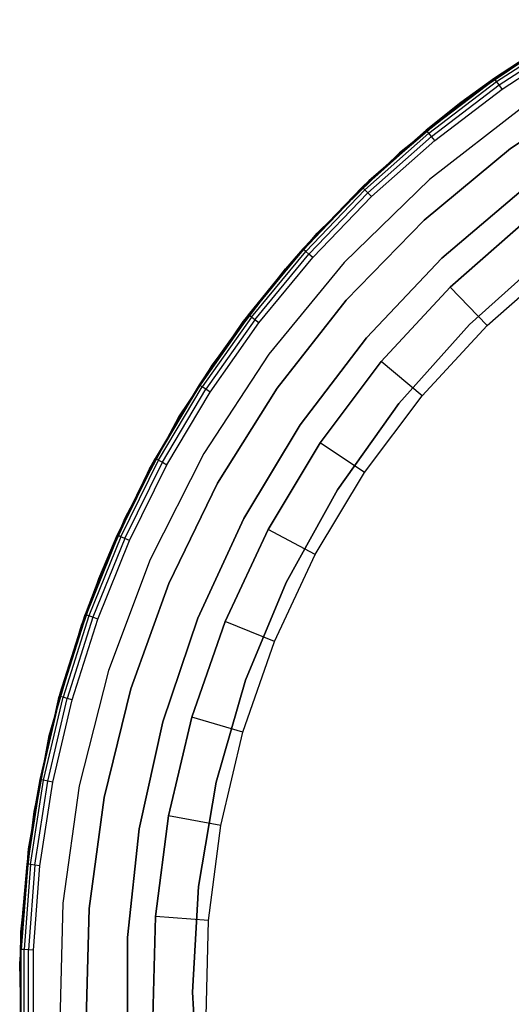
# Model space of a CAD drawing. Extents: x -4.24 to 4.16, y -4.27 to 4.13.
# Tile 5 of 8: x -4.24 to -2.39, y -0.12 to 3.58. Entities that reach past the tile are written whole.
import ezdxf

# ---------------------------------------------------------------- set-up
doc = ezdxf.new("R2010")
doc.units = 0
doc.header["$LTSCALE"] = 2.54
doc.layers.get('0').update_dxf_attribs({"color": 13, "linetype": 'CONTINUOUS'})

# ---------------------------------------------------------------- blocks, each defined once
blk = doc.blocks.new('Z_O_ENIE_SILBA_STL_1')
at = {"color": 0}
for p, q in [((1.8084, 7.6651, -5.8), (2.1733, 7.8972, -5.8)), ((2.1733, 7.8972, -7.1), (1.8084, 7.6651, -7.1)), ((1.8084, 7.6651, -5.8), (2.1733, 7.8972, -5.8)), ((2.1733, 7.8972, -7.1), (1.8084, 7.6651, -7.1)), ((1.8257, 7.6773, -5.75), (2.0977, 7.8489, -5.7691)), ((1.8257, 7.6773, -5.75), (2.0977, 7.8489, -5.7691)), ((1.8279, 7.6742, -5.7691), (2.0977, 7.8489, -5.7691)), ((1.8279, 7.6742, -5.7691), (2.0977, 7.8489, -5.7691)), ((1.7003, 7.5856), (2.0767, 7.8408)), ((1.7003, 7.5856), (2.0767, 7.8408)), ((2.0767, 7.8408), (1.8257, 7.6773, -5.75)), ((2.0767, 7.8408), (1.8257, 7.6773, -5.75)), ((2.0767, 7.8408, -5.75), (1.8257, 7.6773, -5.75)), ((2.0767, 7.8408, -5.75), (1.8257, 7.6773, -5.75)), ((1.8341, 7.6653, -5.7854), (2.1032, 7.8396, -5.7854)), ((1.8341, 7.6653, -5.7854), (2.1032, 7.8396, -5.7854)), ((1.8434, 7.6521, -5.7962), (2.1115, 7.8257, -5.7962)), ((1.8434, 7.6521, -5.7962), (2.1115, 7.8257, -5.7962)), ((1.8544, 7.6364, -5.8), (2.1213, 7.8092, -5.8)), ((1.8544, 7.6364, -5.8), (2.1213, 7.8092, -5.8)), ((1.4694, 7.3968, -5.8), (1.8084, 7.6651, -5.8)), ((1.8084, 7.6651, -7.1), (1.4694, 7.3968, -7.1)), ((1.4694, 7.3968, -5.8), (1.8084, 7.6651, -5.8)), ((1.8084, 7.6651, -7.1), (1.4694, 7.3968, -7.1)), ((1.5722, 7.4793, -5.7691), (1.8279, 7.6742, -5.7691)), ((1.5722, 7.4793, -5.7691), (1.8279, 7.6742, -5.7691)), ((1.5791, 7.471, -5.7854), (1.8341, 7.6653, -5.7854)), ((1.5791, 7.471, -5.7854), (1.8341, 7.6653, -5.7854)), ((1.7003, 7.5856), (1.8257, 7.6773, -5.75)), ((1.8257, 7.6773, -5.75), (1.7003, 7.5856, -5.75)), ((1.7003, 7.5856), (1.8257, 7.6773, -5.75)), ((1.8257, 7.6773, -5.75), (1.7003, 7.5856, -5.75)), ((1.8279, 7.6742, -5.7691), (1.7003, 7.5856, -5.75)), ((1.8279, 7.6742, -5.7691), (1.7003, 7.5856, -5.75)), ((1.8084, 7.6651, -5.8), (1.8084, 7.6651, -7.1)), ((1.8084, 7.6651, -5.8), (1.8084, 7.6651, -7.1)), ((1.8257, 7.6773, -5.75), (1.8279, 7.6742, -5.7691)), ((1.8257, 7.6773, -5.75), (1.8279, 7.6742, -5.7691)), ((1.8341, 7.6653, -5.7854), (1.8279, 7.6742, -5.7691)), ((1.8341, 7.6653, -5.7854), (1.8279, 7.6742, -5.7691)), ((1.8434, 7.6521, -5.7962), (1.8341, 7.6653, -5.7854)), ((1.8434, 7.6521, -5.7962), (1.8341, 7.6653, -5.7854)), ((1.5894, 7.4584, -5.7962), (1.8434, 7.6521, -5.7962)), ((1.5894, 7.4584, -5.7962), (1.8434, 7.6521, -5.7962)), ((1.6016, 7.4437, -5.8), (1.8544, 7.6364, -5.8)), ((1.6016, 7.4437, -5.8), (1.8544, 7.6364, -5.8)), ((1.8544, 7.6364, -5.8), (1.8434, 7.6521, -5.7962)), ((1.8544, 7.6364, -5.8), (1.8434, 7.6521, -5.7962)), ((2.2367, 7.6451, -7.1), (1.8863, 7.4127, -7.1)), ((1.8863, 7.4127, -6.95), (2.2367, 7.6451, -6.95)), ((2.2367, 7.6451, -7.1), (1.8863, 7.4127, -7.1)), ((1.8863, 7.4127, -6.95), (2.2367, 7.6451, -6.95)), ((1.3537, 7.2912), (1.7003, 7.5856)), ((1.3537, 7.2912), (1.7003, 7.5856)), ((1.7003, 7.5856), (1.5698, 7.4823, -5.75)), ((1.7003, 7.5856), (1.5698, 7.4823, -5.75)), ((1.7003, 7.5856, -5.75), (1.5698, 7.4823, -5.75)), ((1.7003, 7.5856, -5.75), (1.5698, 7.4823, -5.75)), ((1.5722, 7.4793, -5.7691), (1.7003, 7.5856, -5.75)), ((1.5722, 7.4793, -5.7691), (1.7003, 7.5856, -5.75)), ((1.7003, 7.5856), (1.7003, 7.5856, -5.75)), ((1.7003, 7.5856), (1.7003, 7.5856, -5.75)), ((1.9343, 7.5702, -5.8), (1.5822, 7.2961, -5.8)), ((1.9343, 7.5702, -0.15), (1.5822, 7.2961, -0.15)), ((1.9343, 7.5702, -5.8), (1.5822, 7.2961, -5.8)), ((1.9343, 7.5702, -0.15), (1.5822, 7.2961, -0.15)), ((1.5722, 7.4793, -5.7691), (1.3322, 7.2654, -5.7691)), ((1.5722, 7.4793, -5.7691), (1.3322, 7.2654, -5.7691)), ((1.3537, 7.2912), (1.5698, 7.4823, -5.75)), ((1.5698, 7.4823, -5.75), (1.3537, 7.2912, -5.75)), ((1.3537, 7.2912), (1.5698, 7.4823, -5.75)), ((1.5698, 7.4823, -5.75), (1.3537, 7.2912, -5.75)), ((1.5722, 7.4793, -5.7691), (1.3537, 7.2912, -5.75)), ((1.5722, 7.4793, -5.7691), (1.3537, 7.2912, -5.75)), ((1.5698, 7.4823, -5.75), (1.5722, 7.4793, -5.7691)), ((1.5698, 7.4823, -5.75), (1.5722, 7.4793, -5.7691)), ((1.5791, 7.471, -5.7854), (1.5722, 7.4793, -5.7691)), ((1.5791, 7.471, -5.7854), (1.5722, 7.4793, -5.7691)), ((1.5791, 7.471, -5.7854), (1.3397, 7.2576, -5.7854)), ((1.5791, 7.471, -5.7854), (1.3397, 7.2576, -5.7854)), ((1.5894, 7.4584, -5.7962), (1.351, 7.246, -5.7962)), ((1.5894, 7.4584, -5.7962), (1.351, 7.246, -5.7962)), ((1.3643, 7.2322, -5.8), (1.6016, 7.4437, -5.8)), ((1.3643, 7.2322, -5.8), (1.6016, 7.4437, -5.8)), ((1.5894, 7.4584, -5.7962), (1.5791, 7.471, -5.7854)), ((1.5894, 7.4584, -5.7962), (1.5791, 7.471, -5.7854)), ((1.6016, 7.4437, -5.8), (1.5894, 7.4584, -5.7962)), ((1.6016, 7.4437, -5.8), (1.5894, 7.4584, -5.7962)), ((1.8863, 7.4127, -7.1), (1.5627, 7.1444, -7.1)), ((1.5627, 7.1444, -6.95), (1.8863, 7.4127, -6.95)), ((1.8863, 7.4127, -7.1), (1.5627, 7.1444, -7.1)), ((1.5627, 7.1444, -6.95), (1.8863, 7.4127, -6.95)), ((1.8863, 7.4127, -7.1), (1.8863, 7.4127, -6.95)), ((1.8863, 7.4127, -7.1), (1.8863, 7.4127, -6.95)), ((1.1597, 7.0949, -5.8), (1.4694, 7.3968, -5.8)), ((1.4694, 7.3968, -7.1), (1.1597, 7.0949, -7.1)), ((1.1597, 7.0949, -5.8), (1.4694, 7.3968, -5.8)), ((1.4694, 7.3968, -7.1), (1.1597, 7.0949, -7.1)), ((1.4694, 7.3968, -5.8), (1.4694, 7.3968, -7.1)), ((1.4694, 7.3968, -5.8), (1.4694, 7.3968, -7.1)), ((1.0409, 6.961), (1.3537, 7.2912)), ((1.0409, 6.961), (1.3537, 7.2912)), ((1.1065, 7.0364, -5.75), (1.3537, 7.2912)), ((1.1065, 7.0364, -5.75), (1.3537, 7.2912)), ((1.5822, 7.2961, -5.8), (1.2623, 6.985, -5.8)), ((1.5822, 7.2961, -0.15), (1.2623, 6.985, -0.15)), ((1.5822, 7.2961, -5.8), (1.2623, 6.985, -5.8)), ((1.5822, 7.2961, -0.15), (1.2623, 6.985, -0.15)), ((1.3537, 7.2912, -5.75), (1.3296, 7.2682, -5.75)), ((1.3296, 7.2682, -5.75), (1.3537, 7.2912)), ((1.3296, 7.2682, -5.75), (1.3537, 7.2912)), ((1.3537, 7.2912, -5.75), (1.3296, 7.2682, -5.75)), ((1.3537, 7.2912, -5.75), (1.3322, 7.2654, -5.7691)), ((1.3537, 7.2912, -5.75), (1.3322, 7.2654, -5.7691)), ((1.3537, 7.2912), (1.3537, 7.2912, -5.75)), ((1.3537, 7.2912), (1.3537, 7.2912, -5.75)), ((1.5822, 7.2961, -0.15), (1.5822, 7.2961, -5.8)), ((1.5822, 7.2961, -0.15), (1.5822, 7.2961, -5.8)), ((1.3296, 7.2682, -5.75), (1.1065, 7.0364, -5.75)), ((1.3296, 7.2682, -5.75), (1.1065, 7.0364, -5.75)), ((1.1093, 7.0338, -5.7691), (1.3322, 7.2654, -5.7691)), ((1.1093, 7.0338, -5.7691), (1.3322, 7.2654, -5.7691)), ((1.1174, 7.0266, -5.7854), (1.3397, 7.2576, -5.7854)), ((1.1174, 7.0266, -5.7854), (1.3397, 7.2576, -5.7854)), ((1.3322, 7.2654, -5.7691), (1.3296, 7.2682, -5.75)), ((1.3322, 7.2654, -5.7691), (1.3296, 7.2682, -5.75)), ((1.3397, 7.2576, -5.7854), (1.3322, 7.2654, -5.7691)), ((1.3397, 7.2576, -5.7854), (1.3322, 7.2654, -5.7691)), ((1.351, 7.246, -5.7962), (1.3397, 7.2576, -5.7854)), ((1.351, 7.246, -5.7962), (1.3397, 7.2576, -5.7854)), ((1.9423, 7.2672, -6.95), (1.6287, 7.0008, -6.95)), ((1.6287, 7.0008, -6.76), (1.9423, 7.2672, -6.76)), ((1.9423, 7.2672, -6.95), (1.6287, 7.0008, -6.95)), ((1.6287, 7.0008, -6.76), (1.9423, 7.2672, -6.76)), ((1.1295, 7.0158, -5.7962), (1.351, 7.246, -5.7962)), ((1.1295, 7.0158, -5.7962), (1.351, 7.246, -5.7962)), ((1.1438, 7.0031, -5.8), (1.3643, 7.2322, -5.8)), ((1.1438, 7.0031, -5.8), (1.3643, 7.2322, -5.8)), ((1.3643, 7.2322, -5.8), (1.351, 7.246, -5.7962)), ((1.3643, 7.2322, -5.8), (1.351, 7.246, -5.7962)), ((1.5627, 7.1444, -7.1), (1.2693, 6.8431, -7.1)), ((1.2693, 6.8431, -6.95), (1.5627, 7.1444, -6.95)), ((1.5627, 7.1444, -7.1), (1.2693, 6.8431, -7.1)), ((1.2693, 6.8431, -6.95), (1.5627, 7.1444, -6.95)), ((1.5627, 7.1444, -7.1), (1.5627, 7.1444, -6.95)), ((1.5627, 7.1444, -7.1), (1.5627, 7.1444, -6.95)), ((1.9457, 7.1432, -6.2995), (1.6596, 6.8918, -6.2995)), ((1.6596, 6.8918, -4.6995), (1.9457, 7.1432, -4.6995)), ((1.6596, 6.8918, -4.6995), (1.9457, 7.1432, -4.6995)), ((1.9457, 7.1432, -6.2995), (1.6596, 6.8918, -6.2995)), ((0.8827, 6.7629, -5.8), (1.1597, 7.0949, -5.8)), ((1.1597, 7.0949, -7.1), (0.8827, 6.7629, -7.1)), ((0.8827, 6.7629, -5.8), (1.1597, 7.0949, -5.8)), ((1.1597, 7.0949, -7.1), (0.8827, 6.7629, -7.1)), ((1.1597, 7.0949, -5.8), (1.1597, 7.0949, -7.1)), ((1.1597, 7.0949, -5.8), (1.1597, 7.0949, -7.1)), ((0.9048, 6.7858, -5.7691), (1.1093, 7.0338, -5.7691)), ((0.9048, 6.7858, -5.7691), (1.1093, 7.0338, -5.7691)), ((1.1065, 7.0364, -5.75), (1.0409, 6.961)), ((1.1065, 7.0364, -5.75), (1.0409, 6.961)), ((1.1065, 7.0364, -5.75), (1.0409, 6.961, -5.75)), ((1.1065, 7.0364, -5.75), (1.0409, 6.961, -5.75)), ((1.1093, 7.0338, -5.7691), (1.0409, 6.961, -5.75)), ((1.1093, 7.0338, -5.7691), (1.0409, 6.961, -5.75)), ((1.1065, 7.0364, -5.75), (1.1093, 7.0338, -5.7691)), ((1.1065, 7.0364, -5.75), (1.1093, 7.0338, -5.7691)), ((1.1174, 7.0266, -5.7854), (1.1093, 7.0338, -5.7691)), ((1.1174, 7.0266, -5.7854), (1.1093, 7.0338, -5.7691)), ((0.9134, 6.7793, -5.7854), (1.1174, 7.0266, -5.7854)), ((0.9134, 6.7793, -5.7854), (1.1174, 7.0266, -5.7854)), ((0.9263, 6.7694, -5.7962), (1.1295, 7.0158, -5.7962)), ((0.9263, 6.7694, -5.7962), (1.1295, 7.0158, -5.7962)), ((0.9415, 6.7578, -5.8), (1.1438, 7.0031, -5.8)), ((0.9415, 6.7578, -5.8), (1.1438, 7.0031, -5.8)), ((1.1295, 7.0158, -5.7962), (1.1174, 7.0266, -5.7854)), ((1.1295, 7.0158, -5.7962), (1.1174, 7.0266, -5.7854)), ((1.1438, 7.0031, -5.8), (1.1295, 7.0158, -5.7962)), ((1.1438, 7.0031, -5.8), (1.1295, 7.0158, -5.7962)), ((1.6287, 7.0008, -6.95), (1.3458, 6.7021, -6.95)), ((1.3458, 6.7021, -6.76), (1.6287, 7.0008, -6.76)), ((1.6287, 7.0008, -6.95), (1.3458, 6.7021, -6.95)), ((1.3458, 6.7021, -6.76), (1.6287, 7.0008, -6.76)), ((1.6287, 7.0008, -6.95), (1.6287, 7.0008, -6.76)), ((1.6287, 7.0008, -6.95), (1.6287, 7.0008, -6.76)), ((1.7318, 6.7522, -6.76), (2.0286, 7.0175, -6.76)), ((2.0286, 7.0175, -5.8), (1.7318, 6.7522, -5.8)), ((2.0286, 7.0175, -5.8), (1.7318, 6.7522, -5.8)), ((1.7318, 6.7522, -6.76), (2.0286, 7.0175, -6.76)), ((0.7657, 6.599), (1.0409, 6.961)), ((0.7657, 6.599), (1.0409, 6.961)), ((1.0409, 6.961), (0.9018, 6.7881, -5.75)), ((1.0409, 6.961, -5.75), (0.9018, 6.7881, -5.75)), ((1.0409, 6.961), (0.9018, 6.7881, -5.75)), ((1.0409, 6.961, -5.75), (0.9018, 6.7881, -5.75)), ((0.9048, 6.7858, -5.7691), (1.0409, 6.961, -5.75)), ((0.9048, 6.7858, -5.7691), (1.0409, 6.961, -5.75)), ((1.2623, 6.985, -5.8), (0.9787, 6.6406, -5.8)), ((1.2623, 6.985, -0.15), (0.9787, 6.6406, -0.15)), ((1.2623, 6.985, -5.8), (0.9787, 6.6406, -5.8)), ((1.2623, 6.985, -0.15), (0.9787, 6.6406, -0.15)), ((1.0409, 6.961, -5.75), (1.0409, 6.961)), ((1.0409, 6.961, -5.75), (1.0409, 6.961)), ((1.2623, 6.985, -0.15), (1.2623, 6.985, -5.8)), ((1.2623, 6.985, -0.15), (1.2623, 6.985, -5.8)), ((1.7992, 6.7485, -6.4995), (2.0699, 6.9864, -6.4995)), ((1.7992, 6.7485, -6.4995), (2.0699, 6.9864, -6.4995)), ((1.6596, 6.8918, -6.2995), (1.4008, 6.6122, -6.2995)), ((1.4008, 6.6122, -4.6995), (1.6596, 6.8918, -4.6995)), ((1.4008, 6.6122, -4.6995), (1.6596, 6.8918, -4.6995)), ((1.6596, 6.8918, -6.2995), (1.4008, 6.6122, -6.2995)), ((1.6596, 6.8918, -6.2995), (1.6596, 6.8918, -4.6995)), ((1.6596, 6.8918, -6.2995), (1.6596, 6.8918, -4.6995)), ((1.7992, 6.7485, -6.4995), (1.6596, 6.8918, -6.2995)), ((1.7992, 6.7485, -6.4995), (1.6596, 6.8918, -6.2995)), ((1.2693, 6.8431, -7.1), (1.0097, 6.5124, -7.1)), ((1.0097, 6.5124, -6.95), (1.2693, 6.8431, -6.95)), ((1.2693, 6.8431, -7.1), (1.0097, 6.5124, -7.1)), ((1.0097, 6.5124, -6.95), (1.2693, 6.8431, -6.95)), ((1.2693, 6.8431, -7.1), (1.2693, 6.8431, -6.95)), ((1.2693, 6.8431, -7.1), (1.2693, 6.8431, -6.95)), ((0.9048, 6.7858, -5.7691), (0.7199, 6.5229, -5.7691)), ((0.9048, 6.7858, -5.7691), (0.7199, 6.5229, -5.7691)), ((0.9134, 6.7793, -5.7854), (0.729, 6.517, -5.7854)), ((0.9134, 6.7793, -5.7854), (0.729, 6.517, -5.7854)), ((0.9018, 6.7881, -5.75), (0.7657, 6.599)), ((0.9018, 6.7881, -5.75), (0.7657, 6.599)), ((0.9018, 6.7881, -5.75), (0.7657, 6.599, -5.75)), ((0.9018, 6.7881, -5.75), (0.7657, 6.599, -5.75)), ((0.9048, 6.7858, -5.7691), (0.7657, 6.599, -5.75)), ((0.9048, 6.7858, -5.7691), (0.7657, 6.599, -5.75)), ((0.9018, 6.7881, -5.75), (0.9048, 6.7858, -5.7691)), ((0.9018, 6.7881, -5.75), (0.9048, 6.7858, -5.7691)), ((0.9134, 6.7793, -5.7854), (0.9048, 6.7858, -5.7691)), ((0.9134, 6.7793, -5.7854), (0.9048, 6.7858, -5.7691)), ((0.9263, 6.7694, -5.7962), (0.9134, 6.7793, -5.7854)), ((0.9263, 6.7694, -5.7962), (0.9134, 6.7793, -5.7854)), ((0.6413, 6.4041, -5.8), (0.8827, 6.7629, -5.8)), ((0.8827, 6.7629, -7.1), (0.6413, 6.4041, -7.1)), ((0.6413, 6.4041, -5.8), (0.8827, 6.7629, -5.8)), ((0.8827, 6.7629, -7.1), (0.6413, 6.4041, -7.1)), ((0.9263, 6.7694, -5.7962), (0.7426, 6.5082, -5.7962)), ((0.9263, 6.7694, -5.7962), (0.7426, 6.5082, -5.7962)), ((0.7586, 6.4978, -5.8), (0.9415, 6.7578, -5.8)), ((0.7586, 6.4978, -5.8), (0.9415, 6.7578, -5.8)), ((0.8827, 6.7629, -5.8), (0.8827, 6.7629, -7.1)), ((0.8827, 6.7629, -5.8), (0.8827, 6.7629, -7.1)), ((0.9415, 6.7578, -5.8), (0.9263, 6.7694, -5.7962)), ((0.9415, 6.7578, -5.8), (0.9263, 6.7694, -5.7962)), ((1.4665, 6.4554, -6.76), (1.7318, 6.7522, -6.76)), ((1.7318, 6.7522, -5.8), (1.4665, 6.4554, -5.8)), ((1.7318, 6.7522, -5.8), (1.4665, 6.4554, -5.8)), ((1.4665, 6.4554, -6.76), (1.7318, 6.7522, -6.76)), ((1.5544, 6.4841, -6.4995), (1.7992, 6.7485, -6.4995)), ((1.5544, 6.4841, -6.4995), (1.7992, 6.7485, -6.4995)), ((1.7318, 6.7522, -6.76), (1.7318, 6.7522, -5.8)), ((1.7318, 6.7522, -6.76), (1.7318, 6.7522, -5.8)), ((1.3458, 6.7021, -6.95), (1.0968, 6.3745, -6.95)), ((1.0968, 6.3745, -6.76), (1.3458, 6.7021, -6.76)), ((1.3458, 6.7021, -6.95), (1.0968, 6.3745, -6.95)), ((1.0968, 6.3745, -6.76), (1.3458, 6.7021, -6.76)), ((1.3458, 6.7021, -6.95), (1.3458, 6.7021, -6.76)), ((1.3458, 6.7021, -6.95), (1.3458, 6.7021, -6.76)), ((0.9787, 6.6406, -5.8), (0.7346, 6.267, -5.8)), ((0.9787, 6.6406, -0.15), (0.7346, 6.267, -0.15)), ((0.9787, 6.6406, -5.8), (0.7346, 6.267, -5.8)), ((0.9787, 6.6406, -0.15), (0.7346, 6.267, -0.15)), ((0.9787, 6.6406, -0.15), (0.9787, 6.6406, -5.8)), ((0.9787, 6.6406, -0.15), (0.9787, 6.6406, -5.8)), ((0.5312, 6.2093), (0.7657, 6.599)), ((0.5312, 6.2093), (0.7657, 6.599)), ((0.7657, 6.599), (0.5522, 6.2484, -5.75)), ((0.7657, 6.599), (0.5522, 6.2484, -5.75)), ((0.7657, 6.599), (0.7167, 6.525, -5.75)), ((0.7657, 6.599, -5.75), (0.7167, 6.525, -5.75)), ((0.7657, 6.599), (0.7167, 6.525, -5.75)), ((0.7657, 6.599, -5.75), (0.7167, 6.525, -5.75)), ((0.7657, 6.599, -5.75), (0.7199, 6.5229, -5.7691)), ((0.7657, 6.599, -5.75), (0.7199, 6.5229, -5.7691)), ((0.7657, 6.599, -5.75), (0.7657, 6.599)), ((0.7657, 6.599, -5.75), (0.7657, 6.599)), ((1.4008, 6.6122, -6.2995), (1.1722, 6.3075, -6.2995)), ((1.1722, 6.3075, -4.6995), (1.4008, 6.6122, -4.6995)), ((1.1722, 6.3075, -4.6995), (1.4008, 6.6122, -4.6995)), ((1.4008, 6.6122, -6.2995), (1.1722, 6.3075, -6.2995)), ((1.4008, 6.6122, -6.2995), (1.4008, 6.6122, -4.6995)), ((1.4008, 6.6122, -6.2995), (1.4008, 6.6122, -4.6995)), ((1.5544, 6.4841, -6.4995), (1.4008, 6.6122, -6.2995)), ((1.5544, 6.4841, -6.4995), (1.4008, 6.6122, -6.2995)), ((0.7167, 6.525, -5.75), (0.5522, 6.2484, -5.75)), ((0.7167, 6.525, -5.75), (0.5522, 6.2484, -5.75)), ((0.5556, 6.2466, -5.7691), (0.7199, 6.5229, -5.7691)), ((0.5556, 6.2466, -5.7691), (0.7199, 6.5229, -5.7691)), ((0.5651, 6.2414, -5.7854), (0.729, 6.517, -5.7854)), ((0.5651, 6.2414, -5.7854), (0.729, 6.517, -5.7854)), ((0.7199, 6.5229, -5.7691), (0.7167, 6.525, -5.75)), ((0.7199, 6.5229, -5.7691), (0.7167, 6.525, -5.75)), ((0.729, 6.517, -5.7854), (0.7199, 6.5229, -5.7691)), ((0.729, 6.517, -5.7854), (0.7199, 6.5229, -5.7691)), ((0.7426, 6.5082, -5.7962), (0.729, 6.517, -5.7854)), ((0.7426, 6.5082, -5.7962), (0.729, 6.517, -5.7854)), ((0.5794, 6.2337, -5.7962), (0.7426, 6.5082, -5.7962)), ((0.5794, 6.2337, -5.7962), (0.7426, 6.5082, -5.7962)), ((0.5962, 6.2245, -5.8), (0.7586, 6.4978, -5.8)), ((0.5962, 6.2245, -5.8), (0.7586, 6.4978, -5.8)), ((0.7586, 6.4978, -5.8), (0.7426, 6.5082, -5.7962)), ((0.7586, 6.4978, -5.8), (0.7426, 6.5082, -5.7962)), ((1.0097, 6.5124, -7.1), (0.7867, 6.156, -7.1)), ((0.7867, 6.156, -6.95), (1.0097, 6.5124, -6.95)), ((1.0097, 6.5124, -7.1), (0.7867, 6.156, -7.1)), ((0.7867, 6.156, -6.95), (1.0097, 6.5124, -6.95)), ((1.0097, 6.5124, -7.1), (1.0097, 6.5124, -6.95)), ((1.0097, 6.5124, -7.1), (1.0097, 6.5124, -6.95)), ((1.3381, 6.1959, -6.4995), (1.5544, 6.4841, -6.4995)), ((1.3381, 6.1959, -6.4995), (1.5544, 6.4841, -6.4995)), ((1.2361, 6.1307, -6.76), (1.4665, 6.4554, -6.76)), ((1.4665, 6.4554, -5.8), (1.2361, 6.1307, -5.8)), ((1.4665, 6.4554, -5.8), (1.2361, 6.1307, -5.8)), ((1.2361, 6.1307, -6.76), (1.4665, 6.4554, -6.76)), ((1.4665, 6.4554, -6.76), (1.4665, 6.4554, -5.8)), ((1.4665, 6.4554, -6.76), (1.4665, 6.4554, -5.8)), ((0.4381, 6.0224, -5.8), (0.6413, 6.4041, -5.8)), ((0.6413, 6.4041, -7.1), (0.4381, 6.0224, -7.1)), ((0.4381, 6.0224, -5.8), (0.6413, 6.4041, -5.8)), ((0.6413, 6.4041, -7.1), (0.4381, 6.0224, -7.1)), ((0.6413, 6.4041, -5.8), (0.6413, 6.4041, -7.1)), ((0.6413, 6.4041, -5.8), (0.6413, 6.4041, -7.1)), ((1.0968, 6.3745, -6.95), (0.8847, 6.022, -6.95)), ((0.8847, 6.022, -6.76), (1.0968, 6.3745, -6.76)), ((1.0968, 6.3745, -6.95), (0.8847, 6.022, -6.95)), ((0.8847, 6.022, -6.76), (1.0968, 6.3745, -6.76)), ((1.0968, 6.3745, -6.95), (1.0968, 6.3745, -6.76)), ((1.0968, 6.3745, -6.95), (1.0968, 6.3745, -6.76)), ((1.1722, 6.3075, -6.2995), (0.9761, 5.9809, -6.2995)), ((0.9761, 5.9809, -4.6995), (1.1722, 6.3075, -4.6995)), ((0.9761, 5.9809, -4.6995), (1.1722, 6.3075, -4.6995)), ((1.1722, 6.3075, -6.2995), (0.9761, 5.9809, -6.2995)), ((1.1722, 6.3075, -6.2995), (1.1722, 6.3075, -4.6995)), ((1.1722, 6.3075, -6.2995), (1.1722, 6.3075, -4.6995)), ((1.3381, 6.1959, -6.4995), (1.1722, 6.3075, -6.2995)), ((1.3381, 6.1959, -6.4995), (1.1722, 6.3075, -6.2995)), ((0.7346, 6.267, -5.8), (0.5331, 5.8689, -5.8)), ((0.7346, 6.267, -0.15), (0.5331, 5.8689, -0.15)), ((0.7346, 6.267, -5.8), (0.5331, 5.8689, -5.8)), ((0.7346, 6.267, -0.15), (0.5331, 5.8689, -0.15)), ((0.7346, 6.267, -0.15), (0.7346, 6.267, -5.8)), ((0.7346, 6.267, -0.15), (0.7346, 6.267, -5.8)), ((0.4095, 5.9601, -5.75), (0.5556, 6.2466, -5.7691)), ((0.4095, 5.9601, -5.75), (0.5556, 6.2466, -5.7691)), ((0.413, 5.9585, -5.7691), (0.5556, 6.2466, -5.7691)), ((0.413, 5.9585, -5.7691), (0.5556, 6.2466, -5.7691)), ((0.4228, 5.9541, -5.7854), (0.5651, 6.2414, -5.7854)), ((0.4228, 5.9541, -5.7854), (0.5651, 6.2414, -5.7854)), ((0.4377, 5.9475, -5.7962), (0.5794, 6.2337, -5.7962)), ((0.4377, 5.9475, -5.7962), (0.5794, 6.2337, -5.7962)), ((0.4551, 5.9396, -5.8), (0.5962, 6.2245, -5.8)), ((0.4551, 5.9396, -5.8), (0.5962, 6.2245, -5.8)), ((0.5312, 6.2093), (0.5522, 6.2484, -5.75)), ((0.5522, 6.2484, -5.75), (0.5312, 6.2093, -5.75)), ((0.5312, 6.2093), (0.5522, 6.2484, -5.75)), ((0.5522, 6.2484, -5.75), (0.5312, 6.2093, -5.75)), ((0.5312, 6.2093, -5.75), (0.5556, 6.2466, -5.7691)), ((0.5312, 6.2093, -5.75), (0.5556, 6.2466, -5.7691)), ((0.5556, 6.2466, -5.7691), (0.5522, 6.2484, -5.75)), ((0.5556, 6.2466, -5.7691), (0.5522, 6.2484, -5.75)), ((0.5556, 6.2466, -5.7691), (0.5651, 6.2414, -5.7854)), ((0.5556, 6.2466, -5.7691), (0.5651, 6.2414, -5.7854)), ((0.5651, 6.2414, -5.7854), (0.5794, 6.2337, -5.7962)), ((0.5651, 6.2414, -5.7854), (0.5794, 6.2337, -5.7962)), ((0.5794, 6.2337, -5.7962), (0.5962, 6.2245, -5.8)), ((0.5794, 6.2337, -5.7962), (0.5962, 6.2245, -5.8)), ((0.3403, 5.7966), (0.5312, 6.2093)), ((0.3403, 5.7966), (0.5312, 6.2093)), ((0.5312, 6.2093), (0.4095, 5.9601, -5.75)), ((0.5312, 6.2093), (0.4095, 5.9601, -5.75)), ((0.5312, 6.2093, -5.75), (0.4095, 5.9601, -5.75)), ((0.5312, 6.2093, -5.75), (0.4095, 5.9601, -5.75)), ((0.5312, 6.2093), (0.5312, 6.2093, -5.75)), ((0.5312, 6.2093), (0.5312, 6.2093, -5.75)), ((1.1526, 5.8869, -6.4995), (1.3381, 6.1959, -6.4995)), ((1.1526, 5.8869, -6.4995), (1.3381, 6.1959, -6.4995)), ((0.7867, 6.156, -7.1), (0.6028, 5.7779, -7.1)), ((0.6028, 5.7779, -6.95), (0.7867, 6.156, -6.95)), ((0.7867, 6.156, -7.1), (0.6028, 5.7779, -7.1)), ((0.6028, 5.7779, -6.95), (0.7867, 6.156, -6.95)), ((0.7867, 6.156, -7.1), (0.7867, 6.156, -6.95)), ((0.7867, 6.156, -7.1), (0.7867, 6.156, -6.95)), ((1.0436, 5.7823, -6.76), (1.2361, 6.1307, -6.76)), ((1.2361, 6.1307, -5.8), (1.0436, 5.7823, -5.8)), ((1.2361, 6.1307, -5.8), (1.0436, 5.7823, -5.8)), ((1.0436, 5.7823, -6.76), (1.2361, 6.1307, -6.76)), ((1.2361, 6.1307, -6.76), (1.2361, 6.1307, -5.8)), ((1.2361, 6.1307, -6.76), (1.2361, 6.1307, -5.8)), ((0.2751, 5.6219, -5.8), (0.4381, 6.0224, -5.8)), ((0.4381, 6.0224, -7.1), (0.2751, 5.6219, -7.1)), ((0.2751, 5.6219, -5.8), (0.4381, 6.0224, -5.8)), ((0.4381, 6.0224, -7.1), (0.2751, 5.6219, -7.1)), ((0.4381, 6.0224, -5.8), (0.4381, 6.0224, -7.1)), ((0.4381, 6.0224, -5.8), (0.4381, 6.0224, -7.1)), ((0.8847, 6.022, -6.95), (0.7119, 5.6485, -6.95)), ((0.7119, 5.6485, -6.76), (0.8847, 6.022, -6.76)), ((0.8847, 6.022, -6.95), (0.7119, 5.6485, -6.95)), ((0.7119, 5.6485, -6.76), (0.8847, 6.022, -6.76)), ((0.8847, 6.022, -6.95), (0.8847, 6.022, -6.76)), ((0.8847, 6.022, -6.95), (0.8847, 6.022, -6.76)), ((0.413, 5.9585, -5.7691), (0.2928, 5.6604, -5.7691)), ((0.413, 5.9585, -5.7691), (0.2928, 5.6604, -5.7691)), ((0.3403, 5.7966), (0.4095, 5.9601, -5.75)), ((0.4095, 5.9601, -5.75), (0.3403, 5.7966, -5.75)), ((0.3403, 5.7966), (0.4095, 5.9601, -5.75)), ((0.4095, 5.9601, -5.75), (0.3403, 5.7966, -5.75)), ((0.413, 5.9585, -5.7691), (0.3403, 5.7966, -5.75)), ((0.413, 5.9585, -5.7691), (0.3403, 5.7966, -5.75)), ((0.4095, 5.9601, -5.75), (0.413, 5.9585, -5.7691)), ((0.4095, 5.9601, -5.75), (0.413, 5.9585, -5.7691)), ((0.4228, 5.9541, -5.7854), (0.413, 5.9585, -5.7691)), ((0.4228, 5.9541, -5.7854), (0.413, 5.9585, -5.7691)), ((0.9761, 5.9809, -6.2995), (0.8146, 5.6359, -6.2995)), ((0.8146, 5.6359, -4.6995), (0.9761, 5.9809, -4.6995)), ((0.8146, 5.6359, -4.6995), (0.9761, 5.9809, -4.6995)), ((0.9761, 5.9809, -6.2995), (0.8146, 5.6359, -6.2995)), ((0.9761, 5.9809, -6.2995), (0.9761, 5.9809, -4.6995)), ((0.9761, 5.9809, -6.2995), (0.9761, 5.9809, -4.6995)), ((1.1526, 5.8869, -6.4995), (0.9761, 5.9809, -6.2995)), ((1.1526, 5.8869, -6.4995), (0.9761, 5.9809, -6.2995)), ((0.4228, 5.9541, -5.7854), (0.303, 5.6567, -5.7854)), ((0.4228, 5.9541, -5.7854), (0.303, 5.6567, -5.7854)), ((0.4377, 5.9475, -5.7962), (0.3183, 5.6512, -5.7962)), ((0.4377, 5.9475, -5.7962), (0.3183, 5.6512, -5.7962)), ((0.3363, 5.6448, -5.8), (0.4551, 5.9396, -5.8)), ((0.3363, 5.6448, -5.8), (0.4551, 5.9396, -5.8)), ((0.4377, 5.9475, -5.7962), (0.4228, 5.9541, -5.7854)), ((0.4377, 5.9475, -5.7962), (0.4228, 5.9541, -5.7854)), ((0.4551, 5.9396, -5.8), (0.4377, 5.9475, -5.7962)), ((0.4551, 5.9396, -5.8), (0.4377, 5.9475, -5.7962)), ((0.9999, 5.5605, -6.4995), (1.1526, 5.8869, -6.4995)), ((0.9999, 5.5605, -6.4995), (1.1526, 5.8869, -6.4995)), ((0.5331, 5.8689, -5.8), (0.3767, 5.451, -5.8)), ((0.5331, 5.8689, -0.15), (0.3767, 5.451, -0.15)), ((0.5331, 5.8689, -5.8), (0.3767, 5.451, -5.8)), ((0.5331, 5.8689, -0.15), (0.3767, 5.451, -0.15)), ((0.5331, 5.8689, -0.15), (0.5331, 5.8689, -5.8)), ((0.5331, 5.8689, -0.15), (0.5331, 5.8689, -5.8)), ((0.1951, 5.3656), (0.3403, 5.7966)), ((0.1951, 5.3656), (0.3403, 5.7966)), ((0.3403, 5.7966), (0.2892, 5.6617, -5.75)), ((0.3403, 5.7966), (0.2892, 5.6617, -5.75)), ((0.3403, 5.7966, -5.75), (0.2892, 5.6617, -5.75)), ((0.3403, 5.7966, -5.75), (0.2892, 5.6617, -5.75)), ((0.3403, 5.7966, -5.75), (0.2928, 5.6604, -5.7691)), ((0.3403, 5.7966, -5.75), (0.2928, 5.6604, -5.7691)), ((0.3403, 5.7966), (0.3403, 5.7966, -5.75)), ((0.3403, 5.7966), (0.3403, 5.7966, -5.75)), ((0.6028, 5.7779, -7.1), (0.4602, 5.3823, -7.1)), ((0.4602, 5.3823, -6.95), (0.6028, 5.7779, -6.95)), ((0.6028, 5.7779, -7.1), (0.4602, 5.3823, -7.1)), ((0.4602, 5.3823, -6.95), (0.6028, 5.7779, -6.95)), ((0.6028, 5.7779, -7.1), (0.6028, 5.7779, -6.95)), ((0.6028, 5.7779, -7.1), (0.6028, 5.7779, -6.95)), ((0.8912, 5.4145, -6.76), (1.0436, 5.7823, -6.76)), ((1.0436, 5.7823, -5.8), (0.8912, 5.4145, -5.8)), ((1.0436, 5.7823, -5.8), (0.8912, 5.4145, -5.8)), ((0.8912, 5.4145, -6.76), (1.0436, 5.7823, -6.76)), ((1.0436, 5.7823, -6.76), (1.0436, 5.7823, -5.8)), ((1.0436, 5.7823, -6.76), (1.0436, 5.7823, -5.8)), ((0.1951, 5.3656), (0.2892, 5.6617, -5.75)), ((0.2892, 5.6617, -5.75), (0.1951, 5.3656, -5.75)), ((0.1951, 5.3656), (0.2892, 5.6617, -5.75)), ((0.2892, 5.6617, -5.75), (0.1951, 5.3656, -5.75)), ((0.2892, 5.6617, -5.75), (0.2928, 5.6604, -5.7691)), ((0.2892, 5.6617, -5.75), (0.2928, 5.6604, -5.7691)), ((0.2928, 5.6604, -5.7691), (0.1951, 5.3656, -5.75)), ((0.2928, 5.6604, -5.7691), (0.1951, 5.3656, -5.75)), ((0.2928, 5.6604, -5.7691), (0.1958, 5.3539, -5.7691)), ((0.2928, 5.6604, -5.7691), (0.1958, 5.3539, -5.7691)), ((0.303, 5.6567, -5.7854), (0.2063, 5.351, -5.7854)), ((0.303, 5.6567, -5.7854), (0.2063, 5.351, -5.7854)), ((0.3183, 5.6512, -5.7962), (0.2219, 5.3467, -5.7962)), ((0.3183, 5.6512, -5.7962), (0.2219, 5.3467, -5.7962)), ((0.2403, 5.3417, -5.8), (0.3363, 5.6448, -5.8)), ((0.2403, 5.3417, -5.8), (0.3363, 5.6448, -5.8)), ((0.303, 5.6567, -5.7854), (0.2928, 5.6604, -5.7691)), ((0.303, 5.6567, -5.7854), (0.2928, 5.6604, -5.7691)), ((0.3183, 5.6512, -5.7962), (0.303, 5.6567, -5.7854)), ((0.3183, 5.6512, -5.7962), (0.303, 5.6567, -5.7854)), ((0.3363, 5.6448, -5.8), (0.3183, 5.6512, -5.7962)), ((0.3363, 5.6448, -5.8), (0.3183, 5.6512, -5.7962)), ((0.7119, 5.6485, -6.95), (0.5805, 5.2586, -6.95)), ((0.5805, 5.2586, -6.76), (0.7119, 5.6485, -6.76)), ((0.7119, 5.6485, -6.95), (0.5805, 5.2586, -6.95)), ((0.5805, 5.2586, -6.76), (0.7119, 5.6485, -6.76)), ((0.8146, 5.6359, -6.2995), (0.6894, 5.2761, -6.2995)), ((0.6894, 5.2761, -4.6995), (0.8146, 5.6359, -4.6995)), ((0.6894, 5.2761, -4.6995), (0.8146, 5.6359, -4.6995)), ((0.8146, 5.6359, -6.2995), (0.6894, 5.2761, -6.2995)), ((0.7119, 5.6485, -6.95), (0.7119, 5.6485, -6.76)), ((0.7119, 5.6485, -6.95), (0.7119, 5.6485, -6.76)), ((0.8146, 5.6359, -6.2995), (0.8146, 5.6359, -4.6995)), ((0.8146, 5.6359, -6.2995), (0.8146, 5.6359, -4.6995)), ((0.9999, 5.5605, -6.4995), (0.8146, 5.6359, -6.2995)), ((0.9999, 5.5605, -6.4995), (0.8146, 5.6359, -6.2995)), ((0.1543, 5.2067, -5.8), (0.2751, 5.6219, -5.8)), ((0.2751, 5.6219, -7.1), (0.1543, 5.2067, -7.1)), ((0.1543, 5.2067, -5.8), (0.2751, 5.6219, -5.8)), ((0.2751, 5.6219, -7.1), (0.1543, 5.2067, -7.1)), ((0.2751, 5.6219, -5.8), (0.2751, 5.6219, -7.1)), ((0.2751, 5.6219, -5.8), (0.2751, 5.6219, -7.1)), ((0.8815, 5.2202, -6.4995), (0.9999, 5.5605, -6.4995)), ((0.8815, 5.2202, -6.4995), (0.9999, 5.5605, -6.4995)), ((0.3767, 5.451, -5.8), (0.2671, 5.0184, -5.8)), ((0.3767, 5.451, -0.15), (0.2671, 5.0184, -0.15)), ((0.3767, 5.451, -5.8), (0.2671, 5.0184, -5.8)), ((0.3767, 5.451, -0.15), (0.2671, 5.0184, -0.15)), ((0.3767, 5.451, -0.15), (0.3767, 5.451, -5.8)), ((0.3767, 5.451, -0.15), (0.3767, 5.451, -5.8)), ((0.781, 5.0319, -6.76), (0.8912, 5.4145, -6.76)), ((0.8912, 5.4145, -5.8), (0.781, 5.0319, -5.8)), ((0.8912, 5.4145, -5.8), (0.781, 5.0319, -5.8)), ((0.781, 5.0319, -6.76), (0.8912, 5.4145, -6.76)), ((0.8912, 5.4145, -6.76), (0.8912, 5.4145, -5.8)), ((0.8912, 5.4145, -6.76), (0.8912, 5.4145, -5.8)), ((0.0973, 4.9215), (0.1951, 5.3656, -5.75)), ((0.0973, 4.9215), (0.1951, 5.3656, -5.75)), ((0.0973, 4.9215), (0.1951, 5.3656)), ((0.0973, 4.9215), (0.1951, 5.3656)), ((0.1951, 5.3656, -5.75), (0.1921, 5.3549, -5.75)), ((0.1951, 5.3656, -5.75), (0.1921, 5.3549, -5.75)), ((0.1951, 5.3656), (0.1951, 5.3656, -5.75)), ((0.1951, 5.3656), (0.1951, 5.3656, -5.75)), ((0.1951, 5.3656, -5.75), (0.1958, 5.3539, -5.7691)), ((0.1951, 5.3656, -5.75), (0.1958, 5.3539, -5.7691)), ((0.4602, 5.3823, -7.1), (0.3604, 4.9739, -7.1)), ((0.3604, 4.9739, -6.95), (0.4602, 5.3823, -6.95)), ((0.4602, 5.3823, -7.1), (0.3604, 4.9739, -7.1)), ((0.3604, 4.9739, -6.95), (0.4602, 5.3823, -6.95)), ((0.4602, 5.3823, -7.1), (0.4602, 5.3823, -6.95)), ((0.4602, 5.3823, -7.1), (0.4602, 5.3823, -6.95)), ((0.0973, 4.9215), (0.1921, 5.3549, -5.75)), ((0.0973, 4.9215), (0.1921, 5.3549, -5.75)), ((0.1921, 5.3549, -5.75), (0.1188, 5.0416, -5.75)), ((0.1921, 5.3549, -5.75), (0.1188, 5.0416, -5.75)), ((0.1226, 5.0409, -5.7691), (0.1958, 5.3539, -5.7691)), ((0.1226, 5.0409, -5.7691), (0.1958, 5.3539, -5.7691)), ((0.1332, 5.0389, -5.7854), (0.2063, 5.351, -5.7854)), ((0.1332, 5.0389, -5.7854), (0.2063, 5.351, -5.7854)), ((0.1491, 5.0358, -5.7962), (0.2219, 5.3467, -5.7962)), ((0.1491, 5.0358, -5.7962), (0.2219, 5.3467, -5.7962)), ((0.1679, 5.0321, -5.8), (0.2403, 5.3417, -5.8)), ((0.1679, 5.0321, -5.8), (0.2403, 5.3417, -5.8)), ((0.1958, 5.3539, -5.7691), (0.1921, 5.3549, -5.75)), ((0.1958, 5.3539, -5.7691), (0.1921, 5.3549, -5.75)), ((0.2063, 5.351, -5.7854), (0.1958, 5.3539, -5.7691)), ((0.2063, 5.351, -5.7854), (0.1958, 5.3539, -5.7691)), ((0.2219, 5.3467, -5.7962), (0.2063, 5.351, -5.7854)), ((0.2219, 5.3467, -5.7962), (0.2063, 5.351, -5.7854)), ((0.2403, 5.3417, -5.8), (0.2219, 5.3467, -5.7962)), ((0.2403, 5.3417, -5.8), (0.2219, 5.3467, -5.7962)), ((0.5805, 5.2586, -6.95), (0.4921, 4.8568, -6.95)), ((0.4921, 4.8568, -6.76), (0.5805, 5.2586, -6.76)), ((0.5805, 5.2586, -6.95), (0.4921, 4.8568, -6.95)), ((0.4921, 4.8568, -6.76), (0.5805, 5.2586, -6.76)), ((0.5805, 5.2586, -6.95), (0.5805, 5.2586, -6.76)), ((0.5805, 5.2586, -6.95), (0.5805, 5.2586, -6.76)), ((0.6894, 5.2761, -6.2995), (0.6019, 4.9053, -6.2995)), ((0.6019, 4.9053, -4.6995), (0.6894, 5.2761, -4.6995)), ((0.6019, 4.9053, -4.6995), (0.6894, 5.2761, -4.6995)), ((0.6894, 5.2761, -6.2995), (0.6019, 4.9053, -6.2995)), ((0.6894, 5.2761, -6.2995), (0.6894, 5.2761, -4.6995)), ((0.6894, 5.2761, -6.2995), (0.6894, 5.2761, -4.6995)), ((0.8815, 5.2202, -6.4995), (0.6894, 5.2761, -6.2995)), ((0.8815, 5.2202, -6.4995), (0.6894, 5.2761, -6.2995)), ((0.7987, 4.8695, -6.4995), (0.8815, 5.2202, -6.4995)), ((0.7987, 4.8695, -6.4995), (0.8815, 5.2202, -6.4995)), ((0.0768, 4.7813, -5.8), (0.1543, 5.2067, -5.8)), ((0.1543, 5.2067, -7.1), (0.0768, 4.7813, -7.1)), ((0.0768, 4.7813, -5.8), (0.1543, 5.2067, -5.8)), ((0.1543, 5.2067, -7.1), (0.0768, 4.7813, -7.1)), ((0.1543, 5.2067, -5.8), (0.1543, 5.2067, -7.1)), ((0.1543, 5.2067, -5.8), (0.1543, 5.2067, -7.1)), ((0.0735, 4.7232, -5.7691), (0.1226, 5.0409, -5.7691)), ((0.0735, 4.7232, -5.7691), (0.1226, 5.0409, -5.7691)), ((0.0843, 4.722, -5.7854), (0.1332, 5.0389, -5.7854)), ((0.0843, 4.722, -5.7854), (0.1332, 5.0389, -5.7854)), ((0.1188, 5.0416, -5.75), (0.0973, 4.9215)), ((0.1188, 5.0416, -5.75), (0.0973, 4.9215)), ((0.1188, 5.0416, -5.75), (0.0973, 4.9215, -5.75)), ((0.1188, 5.0416, -5.75), (0.0973, 4.9215, -5.75)), ((0.1226, 5.0409, -5.7691), (0.0973, 4.9215, -5.75)), ((0.1226, 5.0409, -5.7691), (0.0973, 4.9215, -5.75)), ((0.1004, 4.7201, -5.7962), (0.1491, 5.0358, -5.7962)), ((0.1004, 4.7201, -5.7962), (0.1491, 5.0358, -5.7962)), ((0.1188, 5.0416, -5.75), (0.1226, 5.0409, -5.7691)), ((0.1188, 5.0416, -5.75), (0.1226, 5.0409, -5.7691)), ((0.1332, 5.0389, -5.7854), (0.1226, 5.0409, -5.7691)), ((0.1332, 5.0389, -5.7854), (0.1226, 5.0409, -5.7691)), ((0.1491, 5.0358, -5.7962), (0.1332, 5.0389, -5.7854)), ((0.1491, 5.0358, -5.7962), (0.1332, 5.0389, -5.7854)), ((0.1679, 5.0321, -5.8), (0.1491, 5.0358, -5.7962)), ((0.1679, 5.0321, -5.8), (0.1491, 5.0358, -5.7962)), ((0.1194, 4.7179, -5.8), (0.1679, 5.0321, -5.8)), ((0.1194, 4.7179, -5.8), (0.1679, 5.0321, -5.8)), ((0.2671, 5.0184, -5.8), (0.2058, 4.5764, -5.8)), ((0.2671, 5.0184, -0.15), (0.2058, 4.5764, -0.15)), ((0.2671, 5.0184, -5.8), (0.2058, 4.5764, -5.8)), ((0.2671, 5.0184, -0.15), (0.2058, 4.5764, -0.15)), ((0.2671, 5.0184, -0.15), (0.2671, 5.0184, -5.8)), ((0.2671, 5.0184, -0.15), (0.2671, 5.0184, -5.8)), ((0.7143, 4.6395, -6.76), (0.781, 5.0319, -6.76)), ((0.781, 5.0319, -5.8), (0.7143, 4.6395, -5.8)), ((0.781, 5.0319, -5.8), (0.7143, 4.6395, -5.8)), ((0.7143, 4.6395, -6.76), (0.781, 5.0319, -6.76)), ((0.781, 5.0319, -6.76), (0.781, 5.0319, -5.8)), ((0.781, 5.0319, -6.76), (0.781, 5.0319, -5.8)), ((0.3604, 4.9739, -7.1), (0.3046, 4.5572, -7.1)), ((0.3046, 4.5572, -6.95), (0.3604, 4.9739, -6.95)), ((0.3604, 4.9739, -7.1), (0.3046, 4.5572, -7.1)), ((0.3046, 4.5572, -6.95), (0.3604, 4.9739, -6.95)), ((0.3604, 4.9739, -7.1), (0.3604, 4.9739, -6.95)), ((0.3604, 4.9739, -7.1), (0.3604, 4.9739, -6.95)), ((0.0482, 4.4694), (0.0973, 4.9215)), ((0.0482, 4.4694), (0.0973, 4.9215)), ((0.0973, 4.9215), (0.0697, 4.7237, -5.75)), ((0.0973, 4.9215, -5.75), (0.0697, 4.7237, -5.75)), ((0.0973, 4.9215), (0.0697, 4.7237, -5.75)), ((0.0973, 4.9215, -5.75), (0.0697, 4.7237, -5.75)), ((0.0735, 4.7232, -5.7691), (0.0973, 4.9215, -5.75)), ((0.0735, 4.7232, -5.7691), (0.0973, 4.9215, -5.75)), ((0.0973, 4.9215, -5.75), (0.0973, 4.9215)), ((0.0973, 4.9215, -5.75), (0.0973, 4.9215)), ((0.6019, 4.9053, -6.2995), (0.553, 4.5275, -6.2995)), ((0.553, 4.5275, -4.6995), (0.6019, 4.9053, -4.6995)), ((0.553, 4.5275, -4.6995), (0.6019, 4.9053, -4.6995)), ((0.6019, 4.9053, -6.2995), (0.553, 4.5275, -6.2995)), ((0.6019, 4.9053, -6.2995), (0.6019, 4.9053, -4.6995)), ((0.6019, 4.9053, -6.2995), (0.6019, 4.9053, -4.6995)), ((0.7987, 4.8695, -6.4995), (0.6019, 4.9053, -6.2995)), ((0.7987, 4.8695, -6.4995), (0.6019, 4.9053, -6.2995)), ((0.4921, 4.8568, -6.95), (0.4476, 4.4477, -6.95)), ((0.4476, 4.4477, -6.76), (0.4921, 4.8568, -6.76)), ((0.4921, 4.8568, -6.95), (0.4476, 4.4477, -6.95)), ((0.4476, 4.4477, -6.76), (0.4921, 4.8568, -6.76)), ((0.4921, 4.8568, -6.95), (0.4921, 4.8568, -6.76)), ((0.4921, 4.8568, -6.95), (0.4921, 4.8568, -6.76)), ((0.7524, 4.5121, -6.4995), (0.7987, 4.8695, -6.4995)), ((0.7524, 4.5121, -6.4995), (0.7987, 4.8695, -6.4995)), ((0.0434, 4.3501, -5.8), (0.0768, 4.7813, -5.8)), ((0.0768, 4.7813, -7.1), (0.0434, 4.3501, -7.1)), ((0.0434, 4.3501, -5.8), (0.0768, 4.7813, -5.8)), ((0.0768, 4.7813, -7.1), (0.0434, 4.3501, -7.1)), ((0.0768, 4.7813, -5.8), (0.0768, 4.7813, -7.1)), ((0.0768, 4.7813, -5.8), (0.0768, 4.7813, -7.1)), ((0.0697, 4.7237, -5.75), (0.0482, 4.4694)), ((0.0697, 4.7237, -5.75), (0.0482, 4.4694)), ((0.0697, 4.7237, -5.75), (0.0482, 4.4694, -5.75)), ((0.0697, 4.7237, -5.75), (0.0482, 4.4694, -5.75)), ((0.0735, 4.7232, -5.7691), (0.0482, 4.4694, -5.75)), ((0.0735, 4.7232, -5.7691), (0.0482, 4.4694, -5.75)), ((0.0735, 4.7232, -5.7691), (0.0489, 4.4027, -5.7691)), ((0.0735, 4.7232, -5.7691), (0.0489, 4.4027, -5.7691)), ((0.0843, 4.722, -5.7854), (0.0597, 4.4023, -5.7854)), ((0.0843, 4.722, -5.7854), (0.0597, 4.4023, -5.7854)), ((0.0697, 4.7237, -5.75), (0.0735, 4.7232, -5.7691)), ((0.0697, 4.7237, -5.75), (0.0735, 4.7232, -5.7691)), ((0.0843, 4.722, -5.7854), (0.0735, 4.7232, -5.7691)), ((0.0843, 4.722, -5.7854), (0.0735, 4.7232, -5.7691)), ((0.1004, 4.7201, -5.7962), (0.0759, 4.4017, -5.7962)), ((0.1004, 4.7201, -5.7962), (0.0759, 4.4017, -5.7962)), ((0.1004, 4.7201, -5.7962), (0.0843, 4.722, -5.7854)), ((0.1004, 4.7201, -5.7962), (0.0843, 4.722, -5.7854)), ((0.095, 4.401, -5.8), (0.1194, 4.7179, -5.8)), ((0.095, 4.401, -5.8), (0.1194, 4.7179, -5.8)), ((0.1194, 4.7179, -5.8), (0.1004, 4.7201, -5.7962)), ((0.1194, 4.7179, -5.8), (0.1004, 4.7201, -5.7962)), ((0.692, 4.242, -6.76), (0.7143, 4.6395, -6.76)), ((0.7143, 4.6395, -5.8), (0.692, 4.242, -5.8)), ((0.7143, 4.6395, -5.8), (0.692, 4.242, -5.8)), ((0.692, 4.242, -6.76), (0.7143, 4.6395, -6.76)), ((0.7143, 4.6395, -6.76), (0.7143, 4.6395, -5.8)), ((0.7143, 4.6395, -6.76), (0.7143, 4.6395, -5.8)), ((0.2058, 4.5764, -5.8), (0.1935, 4.1304, -5.8)), ((0.2058, 4.5764, -0.15), (0.1935, 4.1304, -0.15)), ((0.2058, 4.5764, -5.8), (0.1935, 4.1304, -5.8)), ((0.2058, 4.5764, -0.15), (0.1935, 4.1304, -0.15)), ((0.2058, 4.5764, -0.15), (0.2058, 4.5764, -5.8)), ((0.2058, 4.5764, -0.15), (0.2058, 4.5764, -5.8)), ((0.3046, 4.5572, -7.1), (0.2934, 4.1368, -7.1)), ((0.2934, 4.1368, -6.95), (0.3046, 4.5572, -6.95)), ((0.3046, 4.5572, -7.1), (0.2934, 4.1368, -7.1)), ((0.2934, 4.1368, -6.95), (0.3046, 4.5572, -6.95)), ((0.3046, 4.5572, -7.1), (0.3046, 4.5572, -6.95)), ((0.3046, 4.5572, -7.1), (0.3046, 4.5572, -6.95)), ((0.553, 4.5275, -6.2995), (0.5432, 4.1467, -6.2995)), ((0.5432, 4.1467, -4.6995), (0.553, 4.5275, -4.6995)), ((0.5432, 4.1467, -4.6995), (0.553, 4.5275, -4.6995)), ((0.553, 4.5275, -6.2995), (0.5432, 4.1467, -6.2995)), ((0.553, 4.5275, -6.2995), (0.553, 4.5275, -4.6995)), ((0.553, 4.5275, -6.2995), (0.553, 4.5275, -4.6995)), ((0.7524, 4.5121, -6.4995), (0.553, 4.5275, -6.2995)), ((0.7524, 4.5121, -6.4995), (0.553, 4.5275, -6.2995)), ((0.7432, 4.1519, -6.4995), (0.7524, 4.5121, -6.4995)), ((0.7432, 4.1519, -6.4995), (0.7524, 4.5121, -6.4995)), ((0.0482, 4.4694), (0.0451, 4.4029, -5.75)), ((0.0482, 4.4694, -5.75), (0.0451, 4.4029, -5.75)), ((0.0482, 4.4694), (0.0451, 4.4029, -5.75)), ((0.0482, 4.4694, -5.75), (0.0451, 4.4029, -5.75)), ((0.0482, 4.0146), (0.0482, 4.4694)), ((0.0482, 4.4694, -5.75), (0.0482, 4.4694)), ((0.0482, 4.4694, -5.75), (0.0482, 4.4694)), ((0.0482, 4.0146), (0.0482, 4.4694)), ((0.0482, 4.4694, -5.75), (0.0489, 4.4027, -5.7691)), ((0.0482, 4.4694, -5.75), (0.0489, 4.4027, -5.7691)), ((0.4476, 4.4477, -6.95), (0.4476, 4.0363, -6.95)), ((0.4476, 4.0363, -6.76), (0.4476, 4.4477, -6.76)), ((0.4476, 4.4477, -6.95), (0.4476, 4.0363, -6.95)), ((0.4476, 4.4477, -6.95), (0.4476, 4.4477, -6.76)), ((0.4476, 4.0363, -6.76), (0.4476, 4.4477, -6.76)), ((0.4476, 4.4477, -6.95), (0.4476, 4.4477, -6.76)), ((0.0451, 4.4029, -5.75), (0.0451, 4.0811, -5.75)), ((0.0489, 4.4027, -5.7691), (0.0451, 4.4029, -5.75)), ((0.0451, 4.4029, -5.75), (0.0451, 4.0811, -5.75)), ((0.0489, 4.4027, -5.7691), (0.0451, 4.4029, -5.75)), ((0.0597, 4.4023, -5.7854), (0.0489, 4.4027, -5.7691)), ((0.0489, 4.0813, -5.7691), (0.0489, 4.4027, -5.7691)), ((0.0597, 4.4023, -5.7854), (0.0489, 4.4027, -5.7691)), ((0.0489, 4.0813, -5.7691), (0.0489, 4.4027, -5.7691)), ((0.0759, 4.4017, -5.7962), (0.0597, 4.4023, -5.7854)), ((0.0597, 4.0817, -5.7854), (0.0597, 4.4023, -5.7854)), ((0.0759, 4.4017, -5.7962), (0.0597, 4.4023, -5.7854)), ((0.0597, 4.0817, -5.7854), (0.0597, 4.4023, -5.7854)), ((0.095, 4.401, -5.8), (0.0759, 4.4017, -5.7962)), ((0.0759, 4.0823, -5.7962), (0.0759, 4.4017, -5.7962)), ((0.095, 4.401, -5.8), (0.0759, 4.4017, -5.7962)), ((0.0759, 4.0823, -5.7962), (0.0759, 4.4017, -5.7962)), ((0.095, 4.083, -5.8), (0.095, 4.401, -5.8)), ((0.095, 4.083, -5.8), (0.095, 4.401, -5.8)), ((0.0545, 3.9179, -5.8), (0.0434, 4.3501, -5.8)), ((0.0434, 4.3501, -5.8), (0.0434, 4.3501, -7.1)), ((0.0434, 4.3501, -7.1), (0.0545, 3.9179, -7.1)), ((0.0434, 4.3501, -5.8), (0.0434, 4.3501, -7.1)), ((0.0545, 3.9179, -5.8), (0.0434, 4.3501, -5.8)), ((0.0434, 4.3501, -7.1), (0.0545, 3.9179, -7.1)), ((0.7143, 3.8445, -6.76), (0.692, 4.242, -6.76)), ((0.692, 4.242, -6.76), (0.692, 4.242, -5.8)), ((0.692, 4.242, -5.8), (0.7143, 3.8445, -5.8)), ((0.692, 4.242, -6.76), (0.692, 4.242, -5.8)), ((0.692, 4.242, -5.8), (0.7143, 3.8445, -5.8)), ((0.7143, 3.8445, -6.76), (0.692, 4.242, -6.76))]:
    blk.add_line(p, q, dxfattribs=at)

msp = doc.modelspace()

# ---------------------------------------------------------------- block references
at = {"color": 0}
msp.add_blockref('Z_O_ENIE_SILBA_STL_1', (-4.2792, -4.3163, 4.6995), dxfattribs=at)

doc.saveas('drawing.dxf')
